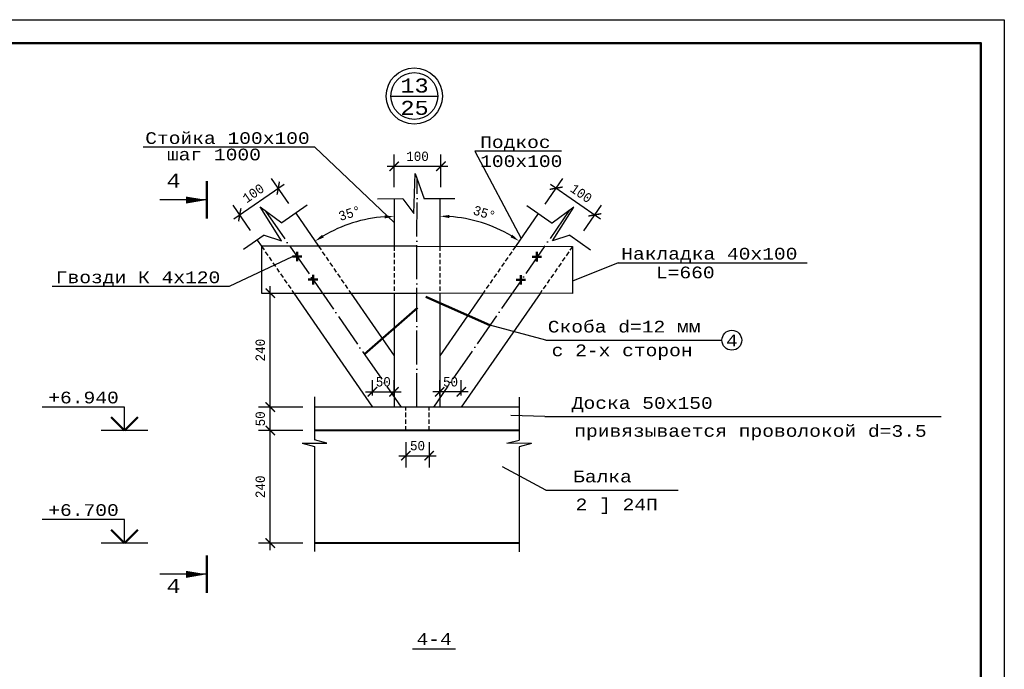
# Model space of a CAD drawing. Header units: millimetres. Extents: x -17 to 2655, y -428 to 194.
# Tile 12 of 47: x 650 to 860, y -269 to -131. Entities that reach past the tile are written whole.
import ezdxf
from ezdxf.enums import TextEntityAlignment as Align

# ---------------------------------------------------------------- set-up
doc = ezdxf.new("R2010")
doc.units = ezdxf.units.MM
doc.linetypes.add('ACAD_ISO04W100', pattern=[30, 24, -3, 0, -3])
doc.linetypes.add('HIDDEN2', pattern=[4.7625, 3.175, -1.5875])
for name, color, linetype in [('лист а3', 7, 'Continuous'), ('Оси', 3, 'ACAD_ISO04W100'), ('Размеры', 5, 'Continuous'), ('тонкий', 251, 'Continuous')]:
    doc.layers.add(name, color=color, linetype=linetype)
doc.layers.add('Стены', color=32, linetype='Continuous', lineweight=40)
doc.layers.add('стропила', color=40, linetype='Continuous', lineweight=30)
doc.styles.get("Standard").update_dxf_attribs({"font": 'COUR.TTF', "width": 0.8, "height": 2})
doc.styles.add('style1', font='COUR.TTF')
doc.dimstyles.get("Standard").update_dxf_attribs({"dimtxt": 2, "dimasz": 2, "dimexe": 2.5, "dimexo": 2.5, "dimgap": 1, "dimtad": 1, "dimdec": 0, "dimzin": 0, "dimdsep": 46, "dimtxsty": 'Standard', "dimblk": 'ARCHTICK', "dimcen": -3, "dimdle": 1.5, "dimadec": 0, "dimazin": 0, "dimtfac": 0.75, "dimtdec": 0, "dimtofl": 0, "dimtmove": 0, "dimatfit": 3, "dimldrblk": 'ARCHTICK', "dimfxl": 0, "dimtvp": 1.5, "dimtolj": 1, "dimtzin": 0, "dimarcsym": 0})
doc.dimstyles.new('STANDARD$2', dxfattribs={"dimtxt": 2, "dimasz": 2, "dimexe": 2.5, "dimexo": 2.5, "dimgap": 1, "dimtad": 1, "dimdec": 0, "dimzin": 0, "dimdsep": 46, "dimtxsty": 'Standard', "dimcen": -3, "dimdle": 1.5, "dimadec": 0, "dimazin": 0, "dimtfac": 0.75, "dimtdec": 0, "dimtofl": 0, "dimtmove": 0, "dimatfit": 3, "dimldrblk": 'ARCHTICK', "dimfxl": 0, "dimtvp": 1.5, "dimtolj": 1, "dimtzin": 0, "dimarcsym": 0})

# ---------------------------------------------------------------- blocks, each defined once
blk = doc.blocks.new('_ArchTick')
at = {"color": 0, "linetype": 'ByBlock', "const_width": 0.15}
blk.add_lwpolyline([(-0.5, -0.5), (0.5, 0.5)], dxfattribs=at)
blk = doc.blocks.new('*D324')
at = {"layer": 'Defpoints', "color": 0}
for p in [(739.9, -162.19), (729.9, -169.17), (739.9, -169.17)]:
    blk.add_point(p, dxfattribs=at)
at = {"layer": 'Размеры', "color": 0, "lineweight": -2}
for p, q in [((729.9, -166.67), (729.9, -159.69)), ((739.9, -166.67), (739.9, -159.69)), ((728.4, -162.19), (741.4, -162.19))]:
    blk.add_line(p, q, dxfattribs=at)
at = {"layer": 'Размеры', "color": 0, "lineweight": -2, "xscale": 2, "yscale": 2, "zscale": 2, "rotation": 180}
blk.add_blockref('_ArchTick', (729.9, -162.19), dxfattribs=at)
at = {"layer": 'Размеры', "color": 0, "lineweight": -2, "xscale": 2, "yscale": 2, "zscale": 2}
blk.add_blockref('_ArchTick', (739.9, -162.19), dxfattribs=at)
at = {"layer": 'Размеры', "color": 0, "insert": (734.9, -160.07), "char_height": 2, "attachment_point": 5}
blk.add_mtext('\\A1;100', dxfattribs=at)
blk = doc.blocks.new('*D325')
at = {"layer": 'Defpoints', "color": 0}
for p in [(705.2, -166.85), (708.92, -172.22), (700.7, -177.91)]:
    blk.add_point(p, dxfattribs=at)
at = {"layer": 'Размеры', "color": 0, "lineweight": -2}
for p, q in [((707.49, -170.16), (703.77, -164.79)), ((695.75, -173.4), (706.43, -166)), ((699.27, -175.86), (695.55, -170.49))]:
    blk.add_line(p, q, dxfattribs=at)
at = {"layer": 'Размеры', "color": 0, "lineweight": -2, "xscale": 2, "yscale": 2, "zscale": 2}
for p, rotation in [((705.2, -166.85), 34.72389011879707), ((696.98, -172.55), 214.723890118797)]:
    blk.add_blockref('_ArchTick', p, dxfattribs=dict(at, rotation=rotation))
at = {"layer": 'Размеры', "color": 0, "insert": (699.88, -167.95), "char_height": 2, "attachment_point": 5, "rotation": 34.7239}
blk.add_mtext('\\A1;100', dxfattribs=at)
blk = doc.blocks.new('*D326')
at = {"layer": 'Defpoints', "color": 0}
for p in [(760.73, -172.3), (772.72, -172.55), (768.96, -177.98)]:
    blk.add_point(p, dxfattribs=at)
at = {"layer": 'Размеры', "color": 0, "lineweight": -2}
for p, q in [((762.15, -170.24), (765.91, -164.8)), ((763.26, -166.01), (773.95, -173.4)), ((770.38, -175.93), (774.14, -170.49))]:
    blk.add_line(p, q, dxfattribs=at)
at = {"layer": 'Размеры', "color": 0, "lineweight": -2, "xscale": 2, "yscale": 2, "zscale": 2}
for p, rotation in [((764.49, -166.86), 145.3316592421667), ((772.72, -172.55), 325.3316592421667)]:
    blk.add_blockref('_ArchTick', p, dxfattribs=dict(at, rotation=rotation))
at = {"layer": 'Размеры', "color": 0, "insert": (769.81, -167.96), "char_height": 2, "attachment_point": 5, "rotation": 325.3317}
blk.add_mtext('\\A1;100', dxfattribs=at)
blk = doc.blocks.new('*D327')
at = {"layer": 'Defpoints', "color": 0}
for p in [(703.49, -218.54), (712.93, -218.54), (712.93, -242.54)]:
    blk.add_point(p, dxfattribs=at)
at = {"layer": 'Размеры', "color": 0, "lineweight": -2}
for p, q in [((703.49, -244.04), (703.49, -217.04)), ((710.43, -218.54), (700.99, -218.54)), ((710.43, -242.54), (700.99, -242.54))]:
    blk.add_line(p, q, dxfattribs=at)
at = {"layer": 'Размеры', "color": 0, "lineweight": -2, "xscale": 2, "yscale": 2, "zscale": 2}
for p, rotation in [((703.49, -218.54), 90), ((703.49, -242.54), 270)]:
    blk.add_blockref('_ArchTick', p, dxfattribs=dict(at, rotation=rotation))
at = {"layer": 'Размеры', "color": 0, "insert": (701.37, -230.54), "char_height": 2, "attachment_point": 5, "rotation": 90}
blk.add_mtext('\\A1;240', dxfattribs=at)
blk = doc.blocks.new('*D328')
at = {"layer": 'Defpoints', "color": 0}
for p in [(703.49, -213.54), (712.93, -213.54), (707.46, -218.54)]:
    blk.add_point(p, dxfattribs=at)
at = {"layer": 'Размеры', "color": 0, "lineweight": -2}
for p, q in [((703.49, -220.04), (703.49, -212.04)), ((710.43, -213.54), (700.99, -213.54)), ((704.96, -218.54), (700.99, -218.54))]:
    blk.add_line(p, q, dxfattribs=at)
at = {"layer": 'Размеры', "color": 0, "lineweight": -2, "xscale": 2, "yscale": 2, "zscale": 2}
for p, rotation in [((703.49, -213.54), 90), ((703.49, -218.54), 270)]:
    blk.add_blockref('_ArchTick', p, dxfattribs=dict(at, rotation=rotation))
at = {"layer": 'Размеры', "color": 0, "insert": (701.37, -216.04), "char_height": 2, "attachment_point": 5, "rotation": 90}
blk.add_mtext('\\A1;50', dxfattribs=at)
blk = doc.blocks.new('*D329')
at = {"layer": 'Defpoints', "color": 0}
for p in [(703.4, -189.25), (703.49, -189.25), (712.93, -213.54)]:
    blk.add_point(p, dxfattribs=at)
at = {"layer": 'Размеры', "color": 0, "lineweight": -2}
for p, q in [((703.49, -215.04), (703.49, -187.75)), ((705.9, -189.25), (705.99, -189.25)), ((710.43, -213.54), (700.99, -213.54))]:
    blk.add_line(p, q, dxfattribs=at)
at = {"layer": 'Размеры', "color": 0, "lineweight": -2, "xscale": 2, "yscale": 2, "zscale": 2}
for p, rotation in [((703.49, -189.25), 90), ((703.49, -213.54), 270)]:
    blk.add_blockref('_ArchTick', p, dxfattribs=dict(at, rotation=rotation))
at = {"layer": 'Размеры', "color": 0, "insert": (701.37, -201.39), "char_height": 2, "attachment_point": 5, "rotation": 90}
blk.add_mtext('\\A1;240', dxfattribs=at)
blk = doc.blocks.new('*D330')
at = {"layer": 'Defpoints', "color": 0}
for p in [(729.9, -210.28), (725.3, -213.54), (729.9, -213.54)]:
    blk.add_point(p, dxfattribs=at)
at = {"layer": 'Размеры', "color": 0, "lineweight": -2}
for p, q in [((725.3, -211.04), (725.3, -207.78)), ((729.9, -211.04), (729.9, -207.78)), ((723.8, -210.28), (731.4, -210.28))]:
    blk.add_line(p, q, dxfattribs=at)
at = {"layer": 'Размеры', "color": 0, "lineweight": -2, "xscale": 2, "yscale": 2, "zscale": 2, "rotation": 180}
blk.add_blockref('_ArchTick', (725.3, -210.28), dxfattribs=at)
at = {"layer": 'Размеры', "color": 0, "lineweight": -2, "xscale": 2, "yscale": 2, "zscale": 2}
blk.add_blockref('_ArchTick', (729.9, -210.28), dxfattribs=at)
at = {"layer": 'Размеры', "color": 0, "insert": (727.6, -208.16), "char_height": 2, "attachment_point": 5}
blk.add_mtext('\\A1;50', dxfattribs=at)
blk = doc.blocks.new('*D331')
at = {"layer": 'Defpoints', "color": 0}
for p in [(739.64, -210.29), (739.63, -213.54), (744.23, -213.55)]:
    blk.add_point(p, dxfattribs=at)
at = {"layer": 'Размеры', "color": 0, "lineweight": -2}
for p, q in [((739.63, -211.04), (739.64, -207.79)), ((744.23, -211.05), (744.24, -207.79)), ((745.73, -210.29), (738.14, -210.28))]:
    blk.add_line(p, q, dxfattribs=at)
at = {"layer": 'Размеры', "color": 0, "lineweight": -2, "xscale": 2, "yscale": 2, "zscale": 2}
for p, rotation in [((739.64, -210.29), 179.926780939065), ((744.23, -210.29), 359.926780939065)]:
    blk.add_blockref('_ArchTick', p, dxfattribs=dict(at, rotation=rotation))
at = {"layer": 'Размеры', "color": 0, "insert": (741.94, -208.16), "char_height": 2, "attachment_point": 5, "rotation": 359.9268}
blk.add_mtext('\\A1;50', dxfattribs=at)
blk = doc.blocks.new('*D358')
at = {"layer": 'Defpoints', "color": 0}
for p in [(732.4, -218.54), (737.4, -218.54), (737.4, -223.9)]:
    blk.add_point(p, dxfattribs=at)
at = {"layer": 'Размеры', "color": 0, "lineweight": -2}
for p, q in [((732.4, -221.04), (732.4, -226.4)), ((737.4, -221.04), (737.4, -226.4)), ((730.9, -223.9), (738.9, -223.9))]:
    blk.add_line(p, q, dxfattribs=at)
at = {"layer": 'Размеры', "color": 0, "lineweight": -2, "xscale": 2, "yscale": 2, "zscale": 2, "rotation": 180}
blk.add_blockref('_ArchTick', (732.4, -223.9), dxfattribs=at)
at = {"layer": 'Размеры', "color": 0, "lineweight": -2, "xscale": 2, "yscale": 2, "zscale": 2}
blk.add_blockref('_ArchTick', (737.4, -223.9), dxfattribs=at)
at = {"layer": 'Размеры', "color": 0, "insert": (734.9, -221.78), "char_height": 2, "attachment_point": 5}
blk.add_mtext('\\A1;50', dxfattribs=at)
blk = doc.blocks.new('*D362')
at = {"layer": 'Defpoints', "color": 0}
for p in [(729.9, -169.17), (708.92, -172.22), (723.96, -173.51), (713.78, -179.25), (729.9, -179.25)]:
    blk.add_point(p, dxfattribs=at)
at = {"layer": 'Размеры', "color": 0, "lineweight": -2}
blk.add_arc((729.9, -202.6), 29.69, 93.8603, 120.7719, dxfattribs=at)
at = {"layer": 'Размеры', "color": 0}
for points in [[(727.89, -172.64), (727.91, -173.31), (729.9, -172.91)], [(714.89, -177.37), (714.53, -176.8), (713.03, -178.17)]]:
    blk.add_solid(points, dxfattribs=at)
at = {"layer": 'Размеры', "color": 0, "insert": (720.43, -172.22), "char_height": 2, "attachment_point": 5, "rotation": 17.3161}
blk.add_mtext('\\A1;35°', dxfattribs=at)
blk = doc.blocks.new('*D363')
at = {"layer": 'Defpoints', "color": 0}
for p in [(739.69, -169.17), (760.67, -172.25), (751.35, -175.24), (739.67, -179.26), (755.8, -179.28)]:
    blk.add_point(p, dxfattribs=at)
at = {"layer": 'Размеры', "color": 0, "lineweight": -2}
blk.add_arc((739.65, -202.6), 29.76, 59.1458, 86.0755, dxfattribs=at)
at = {"layer": 'Размеры', "color": 0}
for points in [[(741.67, -173.24), (741.69, -172.58), (739.68, -172.84)], [(755.09, -176.77), (754.73, -177.33), (756.59, -178.14)]]:
    blk.add_solid(points, dxfattribs=at)
at = {"layer": 'Размеры', "color": 0, "insert": (749.17, -172.18), "char_height": 2, "attachment_point": 5, "rotation": 342.6106}
blk.add_mtext('\\A1;35°', dxfattribs=at)

msp = doc.modelspace()

# ---------------------------------------------------------------- linework, layer by layer
at = {"lineweight": 50}
for p, q in [((689.962, -173.3572), (689.9579, -165.3572)), ((709.2059, -182.4334), (709.2059, -180.4335)), ((760.3636, -182.4661), (760.3662, -180.4661)), ((710.2059, -181.4334), (708.2059, -181.4334)), ((759.3649, -181.4649), (761.3649, -181.4674)), ((713.6133, -186.3668), (711.6133, -186.3668)), ((712.6133, -187.3668), (712.6133, -185.3668)), ((755.9512, -186.3939), (757.9512, -186.3964)), ((756.9499, -187.3951), (756.9525, -185.3951)), ((672.4015, -218.5352), (669.573, -215.7067)), ((672.4015, -218.5352), (675.2299, -215.7067)), ((672.4015, -242.5352), (669.573, -239.7067)), ((672.4015, -242.5352), (675.2299, -239.7067)), ((689.962, -253.1713), (689.9579, -245.1713))]:
    msp.add_line(p, q, dxfattribs=at)
for p, q in [((689.9599, -169.3572), (679.9599, -169.3622)), ((777.7067, -182.7456), (817.9802, -182.7456)), ((656.9474, -187.7802), (694.8069, -187.7802)), ((712.9273, -211.3624), (712.9273, -220.5313)), ((756.6053, -211.3903), (756.5936, -220.5592)), ((672.4015, -213.5352), (654.8404, -213.5352)), ((672.4015, -218.5352), (672.4015, -213.5352)), ((677.4015, -218.5352), (667.4015, -218.5352)), ((710.3147, -221.2434), (715.5399, -221.2434)), ((710.3147, -221.2434), (712.9273, -221.9554)), ((715.5399, -221.2434), (712.9273, -220.5313)), ((712.9273, -221.9554), (712.9273, -244.3659)), ((753.9801, -221.2679), (756.5936, -220.5592)), ((759.2053, -221.2746), (753.9801, -221.2679)), ((756.5918, -221.9833), (756.5631, -244.3938)), ((759.2053, -221.2746), (756.5918, -221.9833)), ((672.4015, -237.5352), (654.8404, -237.5352)), ((672.4015, -242.5352), (672.4015, -237.5352)), ((677.4015, -242.5352), (667.4015, -242.5352)), ((689.9599, -249.1713), (679.9599, -249.1763))]:
    msp.add_line(p, q)
at = {"lineweight": 30}
msp.add_line((733.8025, -265.0763), (743.0293, -265.0763), dxfattribs=at)
for points in [[(689.9599, -169.3722, 0, 1.5, 0), (685.52, -169.3946, 1.5, 1.5, 0)], [(689.9599, -249.1863, 0, 1.5, 0), (685.52, -249.2087, 1.5, 1.5, 0)]]:
    msp.add_lwpolyline(points, format="xyseb")
msp.add_circle((734.2185, -147.2044), 6)
msp.add_circle((734.2185, -147.2044), 5, dxfattribs=at)
at = {"layer": 'лист а3', "color": 7}
msp.add_lwpolyline([(440.0518, -427.9324), (440.0518, -130.9324), (860.0518, -130.9324), (860.0518, -427.9324), (440.0518, -427.9324)], dxfattribs=at)
at = {"layer": 'лист а3', "color": 7, "lineweight": 50}
msp.add_lwpolyline([(460.0518, -135.9324), (855.0518, -135.9324), (855.0518, -422.9324), (460.0518, -422.9324), (460.0518, -135.9324)], dxfattribs=at)
at = {"layer": 'Оси', "ltscale": 0.3}
for p, q in [((734.7649, -213.5352), (734.796, -164.8294)), ((702.5134, -171.7437), (731.3781, -213.5352)), ((767.2612, -171.6454), (738.2896, -213.5352))]:
    msp.add_line(p, q, dxfattribs=at)
at = {"layer": 'Стены'}
for p, q in [((756.5962, -218.5352), (712.9273, -218.5352)), ((756.5655, -242.5352), (712.9273, -242.5352))]:
    msp.add_line(p, q, dxfattribs=at)
at = {"layer": 'стропила'}
for p, q in [((708.9169, -172.2169), (713.7752, -179.2509)), ((760.6658, -172.2499), (755.7984, -179.2778)), ((700.6978, -177.9131), (701.6218, -179.2509)), ((734.7868, -179.2509), (701.6218, -179.2509)), ((701.6218, -179.2509), (701.6218, -189.2509)), ((734.7868, -179.2509), (767.9518, -179.2933)), ((767.9518, -179.2933), (767.939, -189.2933)), ((701.6218, -189.2509), (734.7804, -189.2509)), ((708.5287, -189.2509), (725.3014, -213.5352)), ((720.6821, -189.2509), (729.8987, -202.5951)), ((767.939, -189.2933), (734.7804, -189.2509)), ((748.8788, -189.269), (739.6451, -202.6013)), ((761.0322, -189.2845), (744.2284, -213.5473)), ((756.6025, -213.5352), (712.9273, -213.5352))]:
    msp.add_line(p, q, dxfattribs=at)
for points in [[(729.8987, -169.1686), (729.8987, -179.2509)], [(739.6879, -169.1748), (739.675, -179.2572)], [(729.8987, -189.2509), (729.8987, -213.5352)], [(739.6622, -189.2572), (739.6312, -213.5414)]]:
    msp.add_lwpolyline(points, dxfattribs=at)
at = {"layer": 'тонкий'}
for p, q in [((729.2185, -147.2044), (739.2185, -147.2044)), ((713.0346, -158.0926), (729.8987, -174.2098)), ((747.1247, -158.9604), (756.9809, -177.5704)), ((734.1033, -172.242), (734.4098, -163.7203)), ((734.4098, -163.7203), (736.3034, -169.1583)), ((731.7388, -169.1656), (726.3355, -169.1743)), ((731.7388, -169.1656), (734.1033, -172.242)), ((742.8885, -169.1478), (736.3034, -169.1583)), ((705.9041, -178.0524), (701.3133, -170.8664)), ((701.3133, -170.8664), (705.9619, -174.2648)), ((711.3742, -170.5138), (705.9619, -174.2648)), ((758.2106, -170.5437), (763.6181, -174.3016)), ((768.271, -170.9092), (763.6181, -174.3016)), ((763.6711, -178.0893), (768.271, -170.9092)), ((702.2102, -176.8649), (697.7692, -179.9427)), ((702.2102, -176.8649), (705.9041, -178.0524)), ((767.3665, -176.9065), (763.6711, -178.0893)), ((767.3665, -176.9065), (771.8035, -179.99)), ((694.8069, -187.7802), (708.2059, -181.4334)), ((777.7067, -182.7456), (767.9423, -186.7216)), ((762.2699, -199.2824), (750.3442, -196.1057)), ((762.0211, -215.564), (754.83, -215.317)), ((762.3012, -231.2407), (753.0008, -226.2861))]:
    msp.add_line(p, q, dxfattribs=at)
at = {"layer": 'тонкий', "linetype": 'Continuous'}
msp.add_line((713.0346, -158.0926), (676.4207, -158.0926), dxfattribs=at)
at = {"layer": 'тонкий', "linetype": 'Continuous', "ltscale": 2}
for p, q in [((765.5931, -158.9604), (747.1247, -158.9604)), ((762.2699, -199.2824), (799.8231, -199.2824)), ((762.0211, -215.564), (846.5508, -215.564)), ((762.3012, -231.2407), (790.5154, -231.2407))]:
    msp.add_line(p, q, dxfattribs=at)
at = {"layer": 'тонкий', "linetype": 'HIDDEN2', "ltscale": 0.3}
for p, q in [((701.6218, -179.2509), (708.5287, -189.2509)), ((713.7752, -179.2509), (720.6821, -189.2509)), ((729.8987, -179.2509), (729.8987, -189.2509)), ((739.675, -179.2572), (739.6622, -189.2572)), ((755.7984, -179.2778), (748.8788, -189.269)), ((767.9518, -179.2933), (761.0322, -189.2845)), ((732.3987, -218.5352), (732.3987, -213.5352)), ((737.3987, -218.5352), (737.3987, -213.5352))]:
    msp.add_line(p, q, dxfattribs=at)
at = {"layer": 'тонкий', "lineweight": 50}
for p, q in [((750.3442, -196.1057), (736.639, -190.009)), ((723.6005, -202.2745), (734.8922, -192.4004))]:
    msp.add_line(p, q, dxfattribs=at)
at = {"layer": 'тонкий'}
msp.add_circle((801.9406, -199.2824), 2.1175, dxfattribs=at)

# ---------------------------------------------------------------- texts
at = {"style": 'style1'}
msp.add_text('13', height=3, dxfattribs=at).set_placement((734.2634, -144.9646), align=Align.MIDDLE_CENTER)
at = {"color": 0, "style": 'style1'}
msp.add_text('25', height=3, dxfattribs=at).set_placement((734.2634, -149.7342), align=Align.MIDDLE_CENTER)
at = {"style": 'style1'}
for s, height, p in [('Стойка 100x100', 2.5, (676.829, -157.4276)), ('Подкос', 2.5, (748.2586, -158.2954)), ('шаг 1000', 2.5, (681.4565, -160.9276)), ('100x100', 2.5, (748.2586, -162.348)), ('4', 3, (681.3635, -166.7757)), ('Накладка 40x100', 2.5, (778.3512, -182.0807)), ('Гвозди К 4x120', 2.5, (657.7587, -187.1152)), ('L=660', 2.5, (785.7469, -186.0807)), ('Скоба d=12 мм', 2.5, (762.6826, -197.6331)), ('4', 2.5, (800.6988, -200.6011)), ('с 2-х сторон', 2.5, (763.5079, -202.6937)), ('+6.940', 2.5, (656.149, -212.7481)), ('Доска 50х150', 2.5, (767.7985, -213.9147)), ('привязывается проволокой d=3.5', 2.5, (768.3357, -219.8765)), ('Балка', 2.5, (768.0786, -229.5913)), ('2 ] 24П', 2.5, (768.6158, -235.5531)), ('+6.700', 2.5, (656.149, -236.7481)), ('4', 3, (681.3635, -253.1968)), ('4-4', 2.5, (734.6916, -264.2437))]:
    msp.add_text(s, height=height, dxfattribs=at).set_placement(p)

# ---------------------------------------------------------------- dimensions: what is measured, and where the dimension line sits
at = {"layer": 'Размеры'}
for base, p1, p2, text, picture, middle in [((739.8987, -162.1939), (729.8987, -169.1686), (739.8987, -169.1686), '100', '*D324', (734.8987, -160.07)), ((737.3987, -223.9022), (732.3987, -218.5352), (737.3987, -218.5352), '50', '*D358', (734.8987, -221.7782))]:
    dim = msp.add_linear_dim(base=base, p1=p1, p2=p2, text=text, dimstyle='Standard', dxfattribs=at)
    dim.commit()
    dim.dimension.update_dxf_attribs({"geometry": picture, "text_midpoint": middle})
for p1, p2, distance, picture, middle in [((700.6978, -177.9131), (708.9169, -172.2169), 6.5304, '*D325', (699.8776, -167.952)), ((760.732, -172.296), (768.9566, -177.9842), 6.6097, '*D326', (769.8122, -167.957))]:
    dim = msp.add_aligned_dim(p1=p1, p2=p2, distance=distance, text='100', dimstyle='Standard', dxfattribs=at)
    dim.commit()
    dim.dimension.update_dxf_attribs({"geometry": picture, "text_midpoint": middle})
for base, line1, line2, picture, middle in [((723.957, -173.5056), ((729.8987, -169.1686), (729.8987, -179.2509)), ((708.9169, -172.2169), (713.7752, -179.2509)), '*D362', (720.4294, -172.223)), ((751.3503, -175.2404), ((760.6658, -172.2499), (755.7984, -179.2778)), ((739.6879, -169.1748), (739.675, -179.2572)), '*D363', (749.174, -172.1751))]:
    dim = msp.add_angular_dim_2l(base=base, line1=line1, line2=line2, dimstyle='STANDARD$2', dxfattribs=at)
    dim.commit()
    dim.dimension.update_dxf_attribs({"geometry": picture, "text_midpoint": middle})
for base, p1, p2, text, picture, middle in [((703.4937, -189.2509), (712.9273, -213.5352), (703.396, -189.2509), '240', '*D329', (701.3698, -201.3931)), ((703.4937, -213.5352), (707.4569, -218.5352), (712.9273, -213.5352), '50', '*D328', (701.3698, -216.0352))]:
    dim = msp.add_linear_dim(base=base, p1=p1, p2=p2, angle=90, text=text, dimstyle='Standard', override={"dimtmove": 1}, dxfattribs=at)
    dim.commit()
    dim.dimension.update_dxf_attribs({"geometry": picture, "text_midpoint": middle})
dim = msp.add_linear_dim(base=(729.8987, -210.2797), p1=(725.3014, -213.5352), p2=(729.8987, -213.5352), text='50', dimstyle='Standard', dxfattribs=at)
dim.commit()
dim.dimension.update_dxf_attribs({"geometry": '*D330', "text_midpoint": (727.6001, -210.2797), "dimtype": 160})
dim = msp.add_linear_dim(base=(739.6353, -210.286), p1=(744.2284, -213.5473), p2=(739.6312, -213.5414), angle=179.926781, text='50', dimstyle='Standard', dxfattribs=at)
dim.commit()
dim.dimension.update_dxf_attribs({"geometry": '*D331', "text_midpoint": (741.9339, -210.2889), "dimtype": 160})
dim = msp.add_linear_dim(base=(703.4937, -218.5352), p1=(712.9273, -242.5352), p2=(712.9273, -218.5352), angle=90, text='240', dimstyle='Standard', dxfattribs=at)
dim.commit()
dim.dimension.update_dxf_attribs({"geometry": '*D327', "text_midpoint": (701.3698, -230.5352)})

doc.saveas('drawing.dxf')
